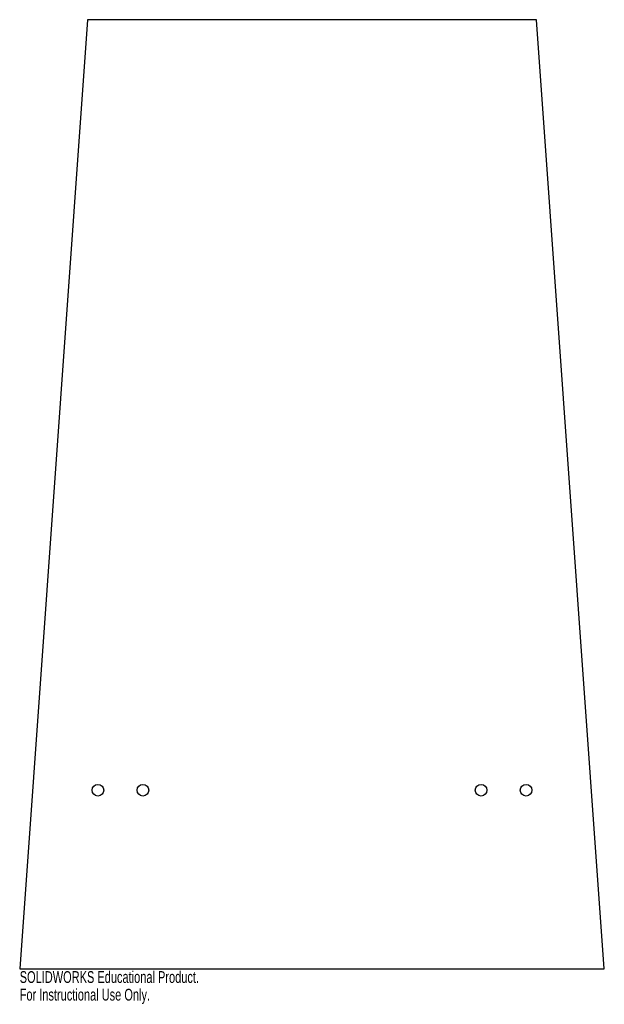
# Model space of a CAD drawing. Header units: millimetres. Extents: x -120 to 120, y -210 to 195.
import ezdxf

# ---------------------------------------------------------------- set-up
doc = ezdxf.new("R2010")
doc.units = ezdxf.units.MM
doc.styles.add('SLDTEXTSTYLE0', font='TXT', dxfattribs={"width": 0.7})

msp = doc.modelspace()

# ---------------------------------------------------------------- linework, layer by layer
at = {"color": 7, "linetype": 'Continuous'}
for p, q in [((-92.21, 195.1), (-120.11, -195.1)), ((92.21, 195.1), (-92.21, 195.1)), ((120.11, -195.1), (92.21, 195.1)), ((-120.11, -195.1), (120.11, -195.1))]:
    msp.add_line(p, q, dxfattribs=at)
for centre in [(-87.98, -121.7), (-69.48, -121.7), (69.48, -121.7), (87.98, -121.7)]:
    msp.add_circle(centre, 2.4, dxfattribs=at)

# ---------------------------------------------------------------- texts
at = {"color": 7, "linetype": 'Continuous', "char_height": 4.8336, "attachment_point": 1, "style": 'SLDTEXTSTYLE0'}
for s, insert in [('SOLIDWORKS Educational Product.', (-120.11, -196.12)), ('For Instructional Use Only.', (-120.11, -203.37))]:
    msp.add_mtext(s, dxfattribs=dict(at, insert=insert))

doc.saveas('drawing.dxf')
